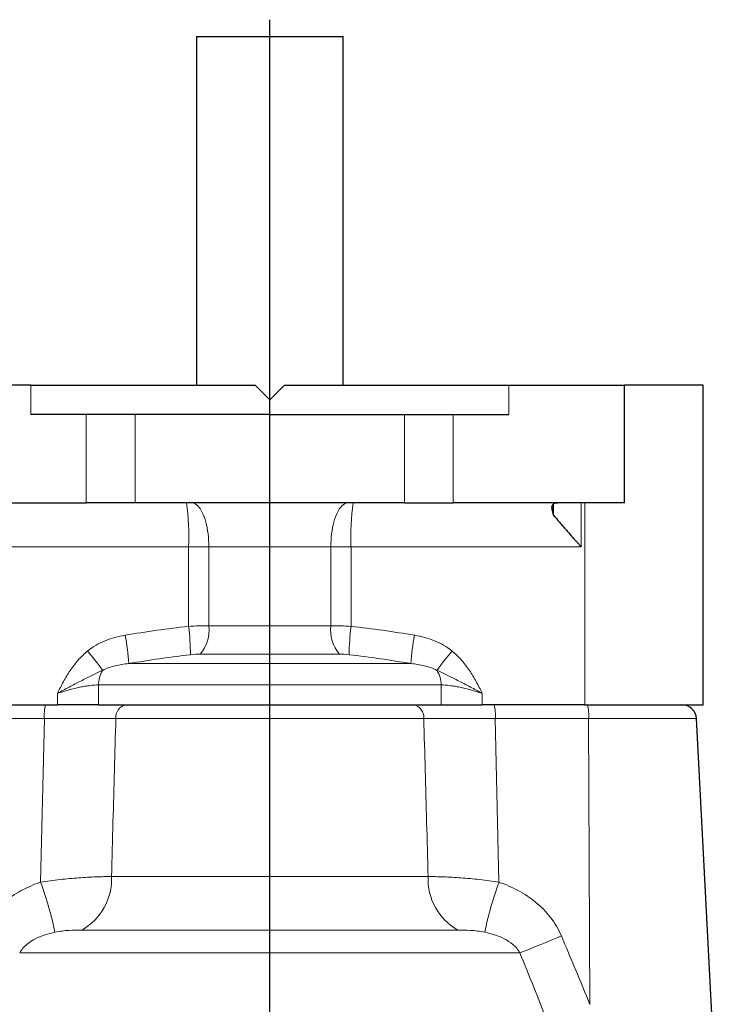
# Model space of a CAD drawing. Header units: millimetres. Extents: x -342 to 561, y -507 to 471.
# Tile 9 of 15: x -228 to -133, y 319 to 453. Entities that reach past the tile are written whole.
import ezdxf

# ---------------------------------------------------------------- set-up
doc = ezdxf.new("R2010")
doc.units = ezdxf.units.MM
doc.layers.add('FORMAT', color=7, linetype='Continuous')

# ---------------------------------------------------------------- blocks, each defined once
blk = doc.blocks.new('SW_CENTERMARKSYMBOL_0')
at = {"layer": 'FORMAT', "color": 0}
blk.add_line((0, 5), (0, 406.28), dxfattribs=at)

msp = doc.modelspace()

# ---------------------------------------------------------------- linework, layer by layer
at = {"color": 7, "linetype": 'Continuous', "lineweight": 25}
for p, q in [((-203.97, 450.78), (-203.97, 403.28)), ((-203.97, 450.78), (-193.97, 450.78)), ((-193.97, 450.78), (-183.97, 450.78)), ((-183.97, 403.28), (-183.97, 450.78)), ((-226.49, 403.28), (-242.28, 403.28)), ((-226.49, 403.28), (-195.97, 403.28)), ((-193.97, 401.28), (-195.97, 403.28)), ((-191.97, 403.28), (-193.97, 401.28)), ((-191.97, 403.28), (-161.44, 403.28)), ((-161.44, 403.28), (-145.65, 403.28)), ((-145.65, 387.28), (-145.65, 403.28)), ((-134.97, 403.28), (-145.65, 403.28)), ((-134.97, 359.78), (-134.97, 403.28)), ((-193.97, 399.28), (-226.49, 399.28)), ((-193.97, 399.28), (-161.44, 399.28)), ((-242.28, 387.28), (-218.95, 387.28)), ((-212.29, 387.28), (-218.95, 387.28)), ((-175.64, 387.28), (-212.29, 387.28)), ((-175.64, 387.28), (-168.98, 387.28)), ((-145.65, 387.28), (-168.98, 387.28)), ((-155.34, 385.61), (-155.34, 387.13)), ((-236.85, 359.78), (-222.88, 359.78)), ((-217.28, 359.78), (-222.88, 359.78)), ((-217.28, 359.78), (-170.65, 359.78)), ((-170.65, 359.78), (-165.05, 359.78)), ((-151.08, 359.78), (-165.05, 359.78)), ((-151.08, 359.78), (-134.97, 359.78)), ((-132.76, 298.67), (-135.87, 357.89))]:
    msp.add_line(p, q, dxfattribs=at)
at = {"color": 8, "linetype": 'Continuous', "lineweight": 18}
for p, q in [((-226.49, 403.28), (-226.49, 399.28)), ((-161.44, 403.28), (-161.44, 399.28)), ((-218.95, 387.28), (-218.95, 399.28)), ((-212.29, 399.28), (-212.29, 387.28)), ((-175.64, 399.28), (-175.64, 387.28)), ((-168.98, 387.28), (-168.98, 399.28)), ((-151.56, 381.28), (-151.56, 387.28)), ((-151.08, 387.28), (-151.08, 359.78)), ((-205.02, 381.28), (-236.37, 381.28)), ((-202.27, 381.28), (-205.02, 381.28)), ((-205.02, 370.45), (-205.02, 381.28)), ((-202.27, 381.28), (-185.66, 381.28)), ((-202.27, 381.28), (-202.27, 370.53)), ((-185.66, 381.28), (-182.91, 381.28)), ((-185.66, 381.28), (-185.66, 370.53)), ((-182.91, 381.28), (-151.56, 381.28)), ((-182.91, 370.45), (-182.91, 381.28)), ((-185.66, 370.53), (-202.27, 370.53)), ((-203.45, 366.67), (-184.48, 366.67)), ((-174.74, 365.38), (-213.19, 365.38)), ((-217.28, 362.48), (-217.28, 359.78)), ((-217.28, 362.48), (-170.65, 362.48)), ((-170.65, 362.48), (-170.65, 359.78)), ((-222.88, 359.78), (-222.88, 361.33)), ((-165.05, 359.78), (-165.05, 361.33)), ((-224.66, 357.89), (-237.37, 357.89)), ((-225.17, 335.62), (-224.66, 357.89)), ((-173, 357.89), (-214.93, 357.89)), ((-162.76, 335.62), (-163.27, 357.89)), ((-163.27, 357.89), (-150.56, 357.89)), ((-150.38, 318.98), (-150.56, 357.89)), ((-150.56, 357.89), (-135.87, 357.89)), ((-215.52, 336.39), (-172.41, 336.39)), ((-168.37, 329.1), (-219.56, 329.1)), ((-159.91, 325.99), (-228.02, 325.99))]:
    msp.add_line(p, q, dxfattribs=at)
at = {"color": 8, "linetype": 'Continuous', "lineweight": 18, "flags": 128}
for points in [[(-204.65, 387.28), (-204.47, 387.26), (-204.29, 387.21), (-204.12, 387.13), (-203.95, 387.02), (-203.78, 386.87), (-203.62, 386.69), (-203.46, 386.48), (-203.31, 386.24), (-203.17, 385.97), (-203.03, 385.68), (-202.91, 385.36), (-202.79, 385.02), (-202.69, 384.66), (-202.59, 384.28), (-202.51, 383.89), (-202.44, 383.47), (-202.38, 383.05), (-202.33, 382.62), (-202.3, 382.18), (-202.28, 381.73), (-202.27, 381.28)], [(-183.28, 387.28), (-183.46, 387.26), (-183.64, 387.21), (-183.81, 387.13), (-183.98, 387.02), (-184.15, 386.87), (-184.31, 386.69), (-184.47, 386.48), (-184.62, 386.24), (-184.76, 385.97), (-184.9, 385.68), (-185.02, 385.36), (-185.14, 385.02), (-185.24, 384.66), (-185.34, 384.28), (-185.42, 383.89), (-185.49, 383.47), (-185.55, 383.05), (-185.6, 382.62), (-185.63, 382.18), (-185.65, 381.73), (-185.66, 381.28)]]:
    msp.add_lwpolyline(points, dxfattribs=at)
at = {"color": 8, "linetype": 'Continuous', "lineweight": 18}
for centre, radius, start, end in [((-234.42, 382.75), 29.44, 357.1385, 8.8532), ((-153.51, 382.75), 29.44, 171.1468, 182.8615), ((-236.35, 366.47), 31.58, 0.2141, 7.2431), ((-207.37, 369.97), 5.13, 319.9502, 6.2775), ((-180.56, 369.97), 5.13, 173.7225, 220.0498), ((-151.58, 366.47), 31.58, 172.7569, 179.7859), ((-242.91, 363.63), 29.78, 3.3643, 10.8622), ((-145.02, 363.63), 29.78, 169.1378, 176.6357), ((-263.39, 330.23), 57.88, 36.2594, 39.5681), ((-124.54, 330.23), 57.88, 140.4319, 143.7406), ((-213.67, 362.52), 3.62, 147.7019, 180.6973), ((-174.26, 362.52), 3.62, 359.3027, 32.2981), ((-219.19, 358.34), 5.49, 164.7658, 184.7392), ((-213.19, 358.07), 1.74, 101.3677, 186.0849), ((-174.74, 358.07), 1.74, 353.9151, 78.6323), ((-168.74, 358.34), 5.49, 355.2608, 15.2342), ((-156.03, 358.34), 5.49, 355.2608, 15.2342), ((-271.66, 318.67), 49.48, 11.8208, 20.0323), ((-223.45, 336.02), 7.94, 299.3044, 2.6838), ((-164.48, 336.02), 7.94, 177.3162, 240.6956), ((-116.27, 318.67), 49.48, 159.9677, 168.1792), ((-275.06, 613.92), 310.11, 291.7985, 292.924)]:
    msp.add_arc(centre, radius, start, end, dxfattribs=at)
at = {"color": 7, "linetype": 'Continuous', "lineweight": 25}
msp.add_arc((-137.86, 357.78), 2, 3, 90, dxfattribs=at)
for points, knots in [([(-155.34, 385.61), (-155.42, 385.88), (-155.49, 386.12), (-155.54, 386.43), (-155.55, 386.53), (-155.54, 386.71), (-155.53, 386.79), (-155.49, 386.94), (-155.46, 387), (-155.38, 387.11), (-155.32, 387.15), (-155.13, 387.25), (-154.96, 387.28), (-154.74, 387.28)], [0, 0, 0, 0, 0.25, 0.25, 0.375, 0.375, 0.5, 0.5, 0.625, 0.625, 0.75, 0.75, 1, 1, 1, 1]), ([(-155.34, 385.61), (-155.09, 385.3), (-154.82, 384.97), (-154.38, 384.45), (-154.23, 384.27), (-153.91, 383.91), (-153.75, 383.73), (-153.27, 383.17), (-152.94, 382.8), (-152.43, 382.24), (-152.26, 382.05), (-152, 381.76), (-151.91, 381.67), (-151.74, 381.47), (-151.65, 381.38), (-151.56, 381.28)], [0, 0, 0, 0, 0.25, 0.25, 0.375, 0.375, 0.5, 0.5, 0.75, 0.75, 0.875, 0.875, 0.9375, 0.9375, 1, 1, 1, 1])]:
    msp.add_open_spline(points, degree=3, knots=knots, dxfattribs=at)
at = {"color": 8, "linetype": 'Continuous', "lineweight": 18}
for points in [[(-213.67, 369.24), (-210.8, 369.73), (-207.92, 370.14), (-205.02, 370.45)], [(-174.26, 369.24), (-177.13, 369.73), (-180.01, 370.14), (-182.91, 370.45)], [(-204.77, 366.59), (-207.59, 366.28), (-210.39, 365.86), (-213.19, 365.38)], [(-203.45, 366.67), (-203.87, 366.67), (-204.31, 366.64), (-204.77, 366.59)], [(-184.48, 366.67), (-184.06, 366.67), (-183.62, 366.64), (-183.16, 366.59)], [(-183.16, 366.59), (-180.34, 366.28), (-177.54, 365.86), (-174.74, 365.38)], [(-150.38, 318.98), (-151.67, 322.1), (-152.96, 325.21), (-154.27, 328.31)], [(-159.91, 325.99), (-158.65, 322.89), (-157.41, 319.78), (-156.17, 316.67)]]:
    msp.add_open_spline(points, degree=3, dxfattribs=at)
for points, knots in [([(-205.02, 370.45), (-204.54, 370.48), (-204.08, 370.5), (-203.16, 370.52), (-202.71, 370.53), (-202.27, 370.53)], [0, 0, 0, 0, 0.5, 0.5, 1, 1, 1, 1]), ([(-182.91, 370.45), (-183.39, 370.48), (-183.85, 370.5), (-184.77, 370.52), (-185.22, 370.53), (-185.66, 370.53)], [0, 0, 0, 0, 0.5, 0.5, 1, 1, 1, 1]), ([(-218.78, 367.09), (-218.05, 367.69), (-217.24, 368.14), (-215.94, 368.67), (-215.49, 368.82), (-214.59, 369.06), (-214.13, 369.16), (-213.67, 369.24)], [0, 0, 0, 0, 0.5, 0.5, 0.75, 0.75, 1, 1, 1, 1]), ([(-169.15, 367.09), (-169.88, 367.69), (-170.69, 368.14), (-171.99, 368.67), (-172.44, 368.82), (-173.34, 369.06), (-173.8, 369.16), (-174.26, 369.24)], [0, 0, 0, 0, 0.5, 0.5, 0.75, 0.75, 1, 1, 1, 1]), ([(-218.78, 367.09), (-219.24, 366.72), (-219.66, 366.3), (-220.45, 365.42), (-220.81, 364.94), (-221.48, 363.95), (-221.78, 363.44), (-222.21, 362.66), (-222.35, 362.39), (-222.62, 361.86), (-222.75, 361.59), (-222.88, 361.33)], [0, 0, 0, 0, 0.25, 0.25, 0.5, 0.5, 0.75, 0.75, 0.875, 0.875, 1, 1, 1, 1]), ([(-169.15, 367.09), (-168.69, 366.72), (-168.27, 366.3), (-167.48, 365.42), (-167.12, 364.94), (-166.45, 363.95), (-166.15, 363.44), (-165.72, 362.66), (-165.58, 362.39), (-165.31, 361.86), (-165.18, 361.59), (-165.05, 361.33)], [0, 0, 0, 0, 0.25, 0.25, 0.5, 0.5, 0.75, 0.75, 0.875, 0.875, 1, 1, 1, 1]), ([(-213.19, 365.38), (-213.8, 365.32), (-214.4, 365.23), (-215.3, 365.01), (-215.59, 364.93), (-216.17, 364.73), (-216.45, 364.61), (-216.72, 364.46)], [0, 0, 0, 0, 0.5, 0.5, 0.75, 0.75, 1, 1, 1, 1]), ([(-174.74, 365.38), (-174.13, 365.32), (-173.53, 365.23), (-172.63, 365.01), (-172.34, 364.93), (-171.76, 364.73), (-171.48, 364.61), (-171.21, 364.46)], [0, 0, 0, 0, 0.5, 0.5, 0.75, 0.75, 1, 1, 1, 1]), ([(-216.72, 364.46), (-217.22, 364.24), (-217.71, 364.01), (-218.7, 363.52), (-219.21, 363.26), (-220.23, 362.74), (-220.75, 362.47), (-221.81, 361.91), (-222.35, 361.62), (-222.88, 361.33)], [0, 0, 0, 0, 0.25, 0.25, 0.5, 0.5, 0.75, 0.75, 1, 1, 1, 1]), ([(-171.21, 364.46), (-170.71, 364.24), (-170.22, 364.01), (-169.23, 363.52), (-168.72, 363.26), (-167.7, 362.74), (-167.18, 362.47), (-166.12, 361.91), (-165.58, 361.62), (-165.05, 361.33)], [0, 0, 0, 0, 0.25, 0.25, 0.5, 0.5, 0.75, 0.75, 1, 1, 1, 1]), ([(-217.28, 362.48), (-217.65, 362.48), (-218.04, 362.45), (-218.68, 362.37), (-218.91, 362.33), (-219.37, 362.25), (-219.6, 362.21), (-220.32, 362.05), (-220.82, 361.93), (-221.59, 361.72), (-221.84, 361.64), (-222.36, 361.49), (-222.62, 361.41), (-222.88, 361.33)], [0, 0, 0, 0, 0.25, 0.25, 0.375, 0.375, 0.5, 0.5, 0.75, 0.75, 0.875, 0.875, 1, 1, 1, 1]), ([(-170.65, 362.48), (-170.29, 362.48), (-169.89, 362.45), (-169.25, 362.37), (-169.02, 362.33), (-168.56, 362.25), (-168.33, 362.21), (-167.61, 362.05), (-167.11, 361.93), (-166.34, 361.72), (-166.09, 361.64), (-165.57, 361.49), (-165.31, 361.41), (-165.05, 361.33)], [0, 0, 0, 0, 0.25, 0.25, 0.375, 0.375, 0.5, 0.5, 0.75, 0.75, 0.875, 0.875, 1, 1, 1, 1]), ([(-214.93, 357.89), (-215.58, 357.89), (-216.99, 357.89), (-218.56, 357.89), (-220.23, 357.89), (-221.08, 357.89), (-222.84, 357.89), (-223.75, 357.89), (-224.66, 357.89)], [0, 0, 0, 0, 0.25, 0.5, 0.5, 0.75, 0.75, 1, 1, 1, 1]), ([(-214.93, 357.89), (-215.06, 353.19), (-215.19, 348.5), (-215.32, 343.8), (-215.38, 341.33), (-215.45, 338.86), (-215.52, 336.39)], [0.00189807, 0.00189807, 0.00189807, 0.00189807, 0.016, 0.016, 0.016, 0.0234226, 0.0234226, 0.0234226, 0.0234226]), ([(-173, 357.89), (-172.87, 353.19), (-172.74, 348.5), (-172.61, 343.8), (-172.55, 341.33), (-172.48, 338.86), (-172.41, 336.39)], [0.00189807, 0.00189807, 0.00189807, 0.00189807, 0.016, 0.016, 0.016, 0.0234226, 0.0234226, 0.0234226, 0.0234226]), ([(-173, 357.89), (-172.35, 357.89), (-170.94, 357.89), (-169.37, 357.89), (-167.7, 357.89), (-166.85, 357.89), (-165.09, 357.89), (-164.18, 357.89), (-163.27, 357.89)], [0, 0, 0, 0, 0.25, 0.5, 0.5, 0.75, 0.75, 1, 1, 1, 1]), ([(-233.66, 328.31), (-233.47, 328.76), (-233.25, 329.19), (-232.76, 330.02), (-232.49, 330.43), (-231.61, 331.57), (-230.94, 332.25), (-229.82, 333.18), (-229.43, 333.46), (-228.63, 334), (-228.22, 334.24), (-226.96, 334.92), (-226.09, 335.3), (-225.17, 335.62)], [0, 0, 0, 0, 0.125, 0.125, 0.25, 0.25, 0.5, 0.5, 0.625, 0.625, 0.75, 0.75, 1, 1, 1, 1]), ([(-225.17, 335.62), (-224.28, 335.76), (-223.4, 335.88), (-222.1, 336.02), (-221.67, 336.06), (-220.82, 336.14), (-220.4, 336.17), (-219.17, 336.26), (-218.38, 336.3), (-216.89, 336.37), (-216.18, 336.38), (-215.52, 336.39)], [0, 0, 0, 0, 0.25, 0.25, 0.375, 0.375, 0.5, 0.5, 0.75, 0.75, 1, 1, 1, 1]), ([(-162.76, 335.62), (-163.65, 335.76), (-164.53, 335.88), (-165.83, 336.02), (-166.26, 336.06), (-167.11, 336.14), (-167.53, 336.17), (-168.76, 336.26), (-169.55, 336.3), (-171.04, 336.37), (-171.75, 336.38), (-172.41, 336.39)], [0, 0, 0, 0, 0.25, 0.25, 0.375, 0.375, 0.5, 0.5, 0.75, 0.75, 1, 1, 1, 1]), ([(-154.27, 328.31), (-154.46, 328.76), (-154.68, 329.19), (-155.17, 330.02), (-155.44, 330.43), (-156.32, 331.57), (-156.99, 332.25), (-158.11, 333.18), (-158.5, 333.46), (-159.3, 334), (-159.71, 334.24), (-160.97, 334.92), (-161.84, 335.3), (-162.76, 335.62)], [0, 0, 0, 0, 0.125, 0.125, 0.25, 0.25, 0.5, 0.5, 0.625, 0.625, 0.75, 0.75, 1, 1, 1, 1]), ([(-223.23, 328.8), (-223.68, 328.71), (-224.13, 328.59), (-225.01, 328.3), (-225.44, 328.13), (-226.29, 327.7), (-226.69, 327.44), (-227.25, 326.97), (-227.42, 326.8), (-227.75, 326.42), (-227.9, 326.22), (-228.02, 325.99)], [0, 0, 0, 0, 0.25, 0.25, 0.5, 0.5, 0.75, 0.75, 0.875, 0.875, 1, 1, 1, 1]), ([(-219.56, 329.1), (-220.12, 329.1), (-220.7, 329.09), (-221.61, 329.03), (-221.92, 329), (-222.56, 328.92), (-222.89, 328.87), (-223.23, 328.8)], [0, 0, 0, 0, 0.5, 0.5, 0.75, 0.75, 1, 1, 1, 1]), ([(-168.37, 329.1), (-167.81, 329.1), (-167.23, 329.09), (-166.32, 329.03), (-166.01, 329), (-165.37, 328.92), (-165.04, 328.87), (-164.7, 328.8)], [0, 0, 0, 0, 0.5, 0.5, 0.75, 0.75, 1, 1, 1, 1]), ([(-164.7, 328.8), (-164.25, 328.71), (-163.8, 328.59), (-162.92, 328.3), (-162.49, 328.13), (-161.64, 327.7), (-161.24, 327.44), (-160.68, 326.97), (-160.51, 326.8), (-160.18, 326.42), (-160.03, 326.22), (-159.91, 325.99)], [0, 0, 0, 0, 0.25, 0.25, 0.5, 0.5, 0.75, 0.75, 0.875, 0.875, 1, 1, 1, 1])]:
    msp.add_open_spline(points, degree=3, knots=knots, dxfattribs=at)

# ---------------------------------------------------------------- block references
at = {"layer": 'FORMAT'}
msp.add_blockref('SW_CENTERMARKSYMBOL_0', (-193.97, 46.78), dxfattribs=at)

doc.saveas('drawing.dxf')
